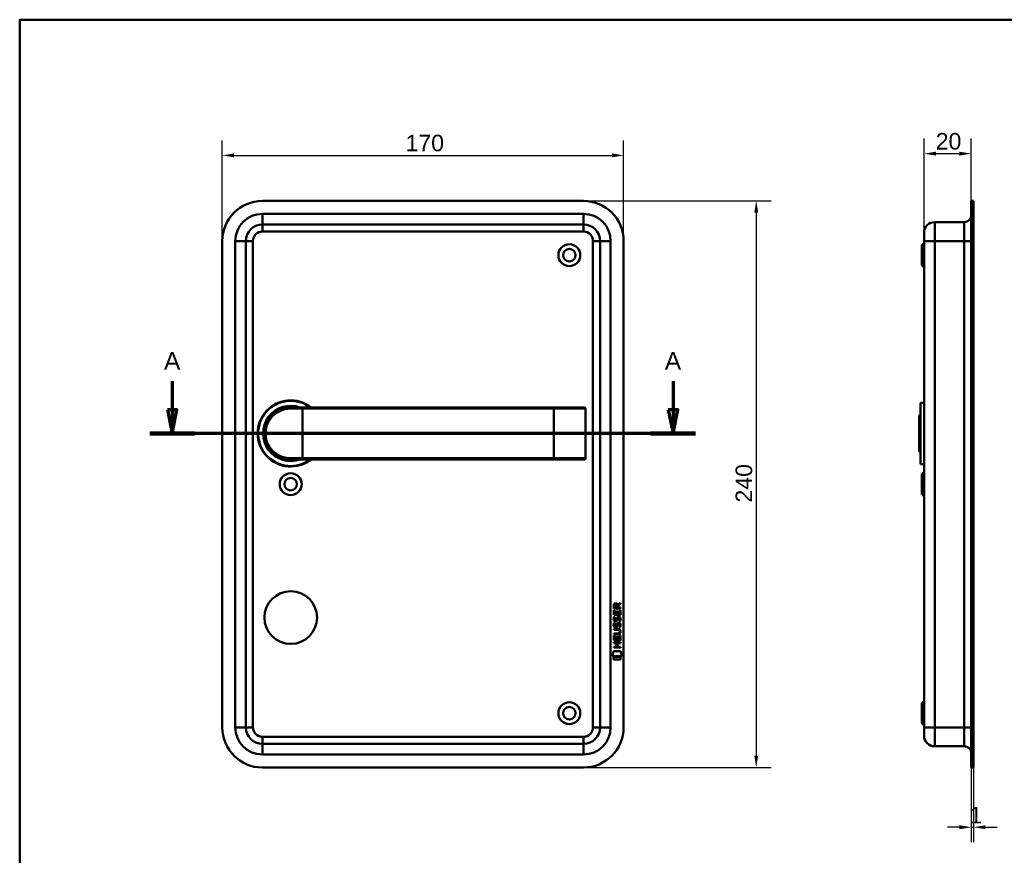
# Model space of a CAD drawing. Header units: millimetres. Extents: x 20 to 833, y 20 to 574.
# Tile 3 of 4: x 20 to 437, y 220 to 574. Entities that reach past the tile are written whole.
import ezdxf

# ---------------------------------------------------------------- set-up
doc = ezdxf.new("R2010")
doc.units = ezdxf.units.MM
doc.header["$LTSCALE"] = 2
for name, color, linetype, lineweight in [('Bemaßungen(DIN)', 7, 'Continuous', 25), ('Schnittansichtslinien(DIN)', 7, 'Continuous', 70), ('Sichtbare Kanten(DIN)', 7, 'Continuous', 50), ('Sichtbare tangentiale Kanten(DIN)', 7, 'Continuous', 50), ('Skizziergeometrie(DIN)', 7, 'Continuous', 50)]:
    doc.layers.add(name, color=color, linetype=linetype, lineweight=lineweight)
doc.styles.add('Aktuell-DINGroßer Text', font='arial.ttf')
doc.styles.add('STANDARD-DIN~0', font='arial.ttf')
doc.dimstyles.new('CAD-LAN', dxfattribs={"dimscale": 2, "dimtxt": 3.5, "dimasz": 2.5, "dimexe": 3.175, "dimexo": 0, "dimgap": 0.8, "dimtad": 1, "dimrnd": 1e-08, "dimtxsty": 'STANDARD-DIN~0', "dimcen": 0.09, "dimdle": 10, "dimclrd": 250, "dimclre": 250, "dimclrt": 250, "dimadec": 0, "dimazin": 2, "dimtfac": 1, "dimtmove": 0, "dimatfit": 3, "dimfxl": 1, "dimtolj": 1, "dimtzin": 0, "dimlwd": 25, "dimlwe": 25, "dimarcsym": 0})

# ---------------------------------------------------------------- blocks, each defined once
blk = doc.blocks.new('Ränder Standardrahmen')
at = {"layer": 'Skizziergeometrie(DIN)', "flags": 128}
blk.add_lwpolyline([(10, 10), (10, 287), (410, 287), (410, 10), (10, 10)], dxfattribs=at)
blk = doc.blocks.new('*D20')
at = {"layer": 'Bemaßungen(DIN)', "color": 250, "linetype": 'Continuous', "lineweight": 25, "true_color": 0x3f3f3f, "transparency": 16777216}
for p, q in [((403.01, 483.76), (403.01, 523.61)), ((423.01, 497.26), (423.01, 523.61)), ((408.01, 517.26), (418.01, 517.26))]:
    blk.add_line(p, q, dxfattribs=at)
at = {"layer": 'Bemaßungen(DIN)', "color": 250, "linetype": 'Continuous', "true_color": 0x3f3f3f, "transparency": 16777216}
for points in [[(408.01, 518.09), (408.01, 516.43), (403.01, 517.26)], [(418.01, 518.09), (418.01, 516.43), (423.01, 517.26)]]:
    blk.add_solid(points, dxfattribs=at)
at = {"layer": 'Defpoints', "color": 0, "linetype": 'Continuous', "transparency": 16777216}
for p in [(423.01, 517.26), (423.01, 497.26), (403.01, 483.76)]:
    blk.add_point(p, dxfattribs=at)
at = {"layer": 'Bemaßungen(DIN)', "color": 250, "linetype": 'Continuous', "lineweight": 25, "true_color": 0x3f3f3f, "transparency": 16777216, "insert": (407.95, 526.01), "char_height": 7, "attachment_point": 1, "style": 'STANDARD-DIN~0'}
blk.add_mtext('\\A1;20', dxfattribs=at)
blk = doc.blocks.new('*D21')
at = {"layer": 'Bemaßungen(DIN)', "color": 250, "linetype": 'Continuous', "lineweight": 25, "true_color": 0x3f3f3f, "transparency": 16777216}
for p, q in [((423.01, 257.26), (423.01, 225.61)), ((424.01, 257.26), (424.01, 225.61)), ((418.01, 231.96), (413.01, 231.96)), ((423.01, 231.96), (424.01, 231.96)), ((429.01, 231.96), (434.01, 231.96))]:
    blk.add_line(p, q, dxfattribs=at)
at = {"layer": 'Bemaßungen(DIN)', "color": 250, "linetype": 'Continuous', "true_color": 0x3f3f3f, "transparency": 16777216}
for points in [[(418.01, 232.79), (418.01, 231.12), (423.01, 231.96)], [(429.01, 232.79), (429.01, 231.12), (424.01, 231.96)]]:
    blk.add_solid(points, dxfattribs=at)
at = {"layer": 'Defpoints', "color": 0, "linetype": 'Continuous', "transparency": 16777216}
for p in [(423.01, 257.26), (424.01, 257.26), (424.01, 231.96)]:
    blk.add_point(p, dxfattribs=at)
at = {"layer": 'Bemaßungen(DIN)', "color": 250, "linetype": 'Continuous', "lineweight": 25, "true_color": 0x3f3f3f, "transparency": 16777216, "insert": (422.23, 240.58), "char_height": 7, "attachment_point": 1, "style": 'STANDARD-DIN~0'}
blk.add_mtext('\\A1;1', dxfattribs=at)
blk = doc.blocks.new('*D22')
at = {"layer": 'Bemaßungen(DIN)', "color": 250, "linetype": 'Continuous', "lineweight": 25, "true_color": 0x3f3f3f, "transparency": 16777216}
for p, q in [((105.79, 480.26), (105.79, 522.87)), ((275.79, 480.26), (275.79, 522.87)), ((110.79, 516.52), (270.79, 516.52))]:
    blk.add_line(p, q, dxfattribs=at)
at = {"layer": 'Bemaßungen(DIN)', "color": 250, "linetype": 'Continuous', "true_color": 0x3f3f3f, "transparency": 16777216}
for points in [[(110.79, 517.35), (110.79, 515.69), (105.79, 516.52)], [(270.79, 517.35), (270.79, 515.69), (275.79, 516.52)]]:
    blk.add_solid(points, dxfattribs=at)
at = {"layer": 'Defpoints', "color": 0, "linetype": 'Continuous', "transparency": 16777216}
for p in [(275.79, 516.52), (105.79, 480.26), (275.79, 480.26)]:
    blk.add_point(p, dxfattribs=at)
at = {"layer": 'Bemaßungen(DIN)', "color": 250, "linetype": 'Continuous', "lineweight": 25, "true_color": 0x3f3f3f, "transparency": 16777216, "insert": (183.4, 525.27), "char_height": 7, "attachment_point": 1, "style": 'STANDARD-DIN~0'}
blk.add_mtext('\\A1;170', dxfattribs=at)
blk = doc.blocks.new('*D23')
at = {"layer": 'Bemaßungen(DIN)', "color": 250, "linetype": 'Continuous', "lineweight": 25, "true_color": 0x3f3f3f, "transparency": 16777216}
for p, q in [((258.79, 497.26), (338.3, 497.26)), ((331.95, 492.26), (331.95, 262.26)), ((258.79, 257.26), (338.3, 257.26))]:
    blk.add_line(p, q, dxfattribs=at)
at = {"layer": 'Bemaßungen(DIN)', "color": 250, "linetype": 'Continuous', "true_color": 0x3f3f3f, "transparency": 16777216}
for points in [[(331.12, 492.26), (332.78, 492.26), (331.95, 497.26)], [(331.12, 262.26), (332.78, 262.26), (331.95, 257.26)]]:
    blk.add_solid(points, dxfattribs=at)
at = {"layer": 'Defpoints', "color": 0, "linetype": 'Continuous', "transparency": 16777216}
for p in [(258.79, 497.26), (258.79, 257.26), (331.95, 257.26)]:
    blk.add_point(p, dxfattribs=at)
at = {"layer": 'Bemaßungen(DIN)', "color": 250, "linetype": 'Continuous', "lineweight": 25, "true_color": 0x3f3f3f, "transparency": 16777216, "insert": (323.2, 369.48), "char_height": 7, "attachment_point": 1, "rotation": 90, "style": 'STANDARD-DIN~0'}
blk.add_mtext('\\A1;240', dxfattribs=at)
blk = doc.blocks.new('2DTransSchnitt0')
at = {"layer": 'Schnittansichtslinien(DIN)', "linetype": 'Continuous'}
for p, q in [((42.3, 210.46), (42.3, 204.38)), ((148.35, 210.46), (148.35, 204.38)), ((41.3, 204.38), (42.3, 199.38)), ((43.3, 204.38), (41.3, 204.38)), ((42.3, 204.38), (42.3, 199.38)), ((42.3, 199.38), (43.3, 204.38)), ((147.35, 204.38), (148.35, 199.38)), ((149.35, 204.38), (147.35, 204.38)), ((148.35, 204.38), (148.35, 199.38)), ((148.35, 199.38), (149.35, 204.38)), ((153.13, 199.38), (37.53, 199.38))]:
    blk.add_line(p, q, dxfattribs=at)
at = {"layer": 'Schnittansichtslinien(DIN)', "linetype": 'Continuous', "lineweight": 140}
for p, q in [((47.08, 199.38), (37.53, 199.38)), ((153.13, 199.38), (143.58, 199.38))]:
    blk.add_line(p, q, dxfattribs=at)
at = {"layer": 'Schnittansichtslinien(DIN)', "linetype": 'Continuous', "flags": 128}
for points in [[(41.3, 204.38), (42.3, 199.38), (43.3, 204.38), (41.3, 204.38)], [(147.35, 204.38), (148.35, 199.38), (149.35, 204.38), (147.35, 204.38)]]:
    blk.add_lwpolyline(points, dxfattribs=at)
at = {"layer": 'Schnittansichtslinien(DIN)'}
for points in [[(41.3, 204.38), (42.3, 199.38), (43.3, 204.38), (41.3, 204.38)], [(147.35, 204.38), (148.35, 199.38), (149.35, 204.38), (147.35, 204.38)]]:
    blk.add_solid(points, dxfattribs=at)
at = {"layer": 'Schnittansichtslinien(DIN)', "char_height": 3.73, "attachment_point": 7, "style": 'Aktuell-DINGroßer Text'}
for insert in [(40.55, 212.88), (146.6, 212.88)]:
    blk.add_mtext('A', dxfattribs=dict(at, insert=insert))

msp = doc.modelspace()

# ---------------------------------------------------------------- linework, layer by layer
at = {"layer": 'Sichtbare Kanten(DIN)'}
for p, q in [((258.7871, 497.2585), (122.7871, 497.2585)), ((423.0145, 480.2585), (423.0145, 497.2585)), ((424.0145, 497.2585), (423.0145, 497.2585)), ((424.0145, 480.2585), (424.0145, 497.2585)), ((407.5145, 488.2585), (420.0145, 488.2585)), ((122.7871, 487.2585), (258.7871, 487.2585)), ((403.0145, 480.2585), (403.0145, 483.7585)), ((105.7871, 480.2585), (105.7871, 274.2585)), ((115.7871, 274.2585), (115.7871, 480.2585)), ((265.7871, 480.2585), (265.7871, 274.2585)), ((275.7871, 274.2585), (275.7871, 480.2585)), ((403.0145, 480.2585), (403.0145, 274.2585)), ((423.0145, 480.2585), (423.0145, 274.2585)), ((424.0145, 480.2585), (424.0145, 274.2585)), ((402.0145, 478.5085), (403.0145, 479.5085)), ((402.0145, 470.0085), (402.0145, 478.5085)), ((402.0145, 470.0085), (403.0145, 469.0085)), ((134.7871, 409.7585), (139.7871, 409.7585)), ((246.2871, 409.7585), (139.7871, 409.7585)), ((259.1613, 409.7585), (246.2871, 409.7585)), ((259.1613, 409.7585), (259.1807, 409.7585)), ((259.6807, 388.2585), (259.6807, 409.2585)), ((401.5145, 411.7585), (401.5145, 385.7585)), ((401.5145, 411.7585), (403.0145, 411.7585)), ((401.0145, 406.2585), (401.5145, 406.7585)), ((401.0145, 391.2585), (401.0145, 406.2585)), ((401.0145, 391.2585), (401.5145, 390.7585)), ((139.7871, 387.7585), (134.7871, 387.7585)), ((139.7871, 387.7585), (246.2871, 387.7585)), ((246.2871, 387.7585), (259.1613, 387.7585)), ((259.1807, 387.7585), (259.1613, 387.7585)), ((401.5145, 385.7585), (403.0145, 385.7585)), ((402.0145, 381.5085), (403.0145, 382.5085)), ((402.0145, 373.0085), (402.0145, 381.5085)), ((402.0145, 373.0085), (403.0145, 372.0085)), ((271.6012, 324.5884), (271.6034, 325.9018)), ((271.9517, 325.8579), (271.951, 324.9697)), ((272.9686, 324.9689), (272.9694, 325.8571)), ((273.2662, 326.2179), (274.4615, 327.008)), ((273.319, 325.819), (273.3183, 324.9686)), ((274.4612, 326.574), (273.319, 325.819)), ((274.4615, 327.008), (274.4612, 326.574)), ((271.599, 321.8581), (271.6006, 323.8624)), ((274.4575, 321.8559), (271.599, 321.8581)), ((271.6006, 323.8624), (271.9489, 323.8621)), ((274.4596, 324.5861), (271.6012, 324.5884)), ((271.9489, 323.8621), (271.9476, 322.2349)), ((271.9476, 322.2349), (272.8423, 322.2342)), ((271.951, 324.9697), (272.9686, 324.9689)), ((272.8423, 322.2342), (272.8434, 323.6811)), ((272.8434, 323.6811), (273.1919, 323.6808)), ((273.1919, 323.6808), (273.1907, 322.2339)), ((273.1907, 322.2339), (274.1093, 322.2332)), ((273.3183, 324.9686), (274.4599, 324.9677)), ((274.1093, 322.2332), (274.1107, 323.8802)), ((274.1107, 323.8802), (274.4591, 323.8799)), ((274.4591, 323.8799), (274.4575, 321.8559)), ((274.4599, 324.9677), (274.4596, 324.5861)), ((271.7687, 318.5378), (272.1074, 318.4374)), ((271.7707, 321.0843), (272.1094, 320.984)), ((271.9651, 317.2062), (271.9723, 317.1889)), ((271.9671, 319.7527), (271.9743, 319.7354)), ((272.6489, 317.1084), (272.6597, 317.1253)), ((272.651, 319.655), (272.6618, 319.6718)), ((273.6972, 318.2347), (273.6855, 318.2347)), ((273.6993, 320.7813), (273.6875, 320.7813)), ((271.5904, 311.1205), (271.592, 313.1247)), ((271.592, 313.1247), (271.9404, 313.1244)), ((271.5924, 313.6958), (271.5927, 314.0729)), ((273.2382, 313.6945), (271.5924, 313.6958)), ((271.5927, 314.0729), (273.2624, 314.0716)), ((271.5939, 315.6306), (271.5942, 316.0076)), ((273.2636, 315.6293), (271.5939, 315.6306)), ((271.5942, 316.0076), (273.24, 316.0063)), ((271.9404, 313.1244), (271.9391, 311.4973)), ((272.8338, 311.4966), (272.8349, 312.9435)), ((272.8349, 312.9435), (273.1834, 312.9432)), ((273.1834, 312.9432), (273.1822, 311.4963)), ((274.1007, 311.4956), (274.1021, 313.1427)), ((274.1021, 313.1427), (274.4505, 313.1424)), ((274.1437, 314.8442), (274.1436, 314.8539)), ((274.4505, 313.1424), (274.4489, 311.1182)), ((271.5881, 309.95), (271.5884, 310.3271)), ((272.8312, 309.949), (271.5881, 309.95)), ((271.5884, 310.3271), (274.447, 310.3248)), ((274.4489, 311.1182), (271.5904, 311.1205)), ((271.9391, 311.4973), (272.8338, 311.4966)), ((272.8299, 308.3914), (272.8312, 309.949)), ((273.1822, 311.4963), (274.1007, 311.4956)), ((273.1875, 309.9487), (273.1863, 308.3911)), ((274.4467, 309.9477), (273.1875, 309.9487)), ((274.447, 310.3248), (274.4467, 309.9477)), ((271.0555, 304.4382), (271.5145, 306.571)), ((274.9706, 304.4351), (271.0555, 304.4382)), ((271.5145, 306.571), (274.5207, 306.5686)), ((271.5866, 308.0153), (271.5869, 308.3923)), ((274.4452, 308.013), (271.5866, 308.0153)), ((271.5869, 308.3923), (272.8299, 308.3914)), ((273.1863, 308.3911), (274.4455, 308.3901)), ((274.4455, 308.3901), (274.4452, 308.013)), ((274.5207, 306.5686), (274.9706, 304.4351)), ((271.514, 303.0104), (271.5149, 304.1523)), ((274.511, 303.008), (271.514, 303.0104)), ((271.5149, 304.1523), (274.5119, 304.15)), ((274.5119, 304.15), (274.511, 303.008)), ((402.0145, 284.5085), (403.0145, 285.5085)), ((402.0145, 276.0085), (402.0145, 284.5085)), ((402.0145, 276.0085), (403.0145, 275.0085)), ((403.0145, 270.7585), (403.0145, 274.2585)), ((423.0145, 257.2585), (423.0145, 274.2585)), ((424.0145, 257.2585), (424.0145, 274.2585)), ((258.7871, 267.2585), (122.7871, 267.2585)), ((407.5145, 266.2585), (420.0145, 266.2585)), ((122.7871, 257.2585), (258.7871, 257.2585)), ((424.0145, 257.2585), (423.0145, 257.2585))]:
    msp.add_line(p, q, dxfattribs=at)
for centre, radius in [((252.7871, 474.2585), 4.65), ((252.7871, 474.2585), 2.65), ((134.7871, 377.2585), 4.65), ((134.7871, 377.2585), 2.65), ((134.7871, 320.7585), 11.15), ((252.7871, 280.2585), 4.65), ((252.7871, 280.2585), 2.65)]:
    msp.add_circle(centre, radius, dxfattribs=at)
for centre, radius, start, end in [((122.7871, 480.2585), 17, 90, 180), ((258.7871, 480.2585), 17, 0, 90), ((407.5145, 483.7585), 4.5, 90, 180), ((420.0145, 491.2585), 3, 270, 0), ((122.7871, 480.2585), 7, 90, 180), ((258.7871, 480.2585), 7, 0, 90), ((134.7871, 398.7585), 14, 51.786789, 308.213211), ((134.7871, 398.7585), 13.8, 52.854196, 307.145804), ((134.7871, 398.7585), 11.7, 70.080283, 289.919717), ((134.7871, 398.7585), 11.6, 71.491372, 288.508628), ((134.7871, 398.7585), 11.5, 73.042574, 286.957426), ((134.7871, 398.7585), 11.3, 76.768028, 283.231972), ((259.1807, 409.2585), 0.5, 0, 90), ((259.1807, 388.2585), 0.5, 270, 0), ((122.7871, 274.2585), 17, 180, 270), ((122.7871, 274.2585), 7, 180, 270), ((258.7871, 274.2585), 17, 270, 0), ((258.7871, 274.2585), 7, 270, 0), ((407.5145, 270.7585), 4.5, 180, 270), ((420.0145, 263.2585), 3, 0, 90)]:
    msp.add_arc(centre, radius, start, end, dxfattribs=at)
for centre, major_axis, ratio, start_param, end_param in [((273.1304, 325.0851), (-0.9765, 1.2741), 0.51804149, 5.90436126, 6.87710571), ((271.7375, 325.0043), (1.2419, 1.6396), 0.59949376, 5.87816498, 6.70897252), ((273.3169, 320.5636), (-1.192, -3.5398), 0.22151613, 5.96789791, 6.02703889), ((273.2331, 322.8633), (-1.1034, -3.2961), 0.23129477, 5.95405459, 6.01501397), ((272.7181, 318.0088), (-0.5826, -1.0124), 0.54160498, 5.89850192, 6.35633323), ((272.7124, 320.5466), (-0.5741, -1.0041), 0.54384094, 5.89502306, 6.35531677), ((272.5905, 317.1329), (-0.0982, -0.1394), 0.36417158, 1.34290001, 1.65097814), ((272.5925, 319.6794), (-0.0982, -0.1394), 0.36417157, 1.34290001, 1.65097815), ((273.0388, 316.5501), (-0.838, -1.6403), 0.45945215, 2.83441855, 3.35611135), ((273.0396, 319.0944), (-0.8393, -1.6425), 0.45910241, 2.83459506, 3.35598286), ((269.4228, 318.3766), (4.8083, -4.3226), 0.37420137, 5.88811297, 6.60645232), ((269.4188, 311.3325), (4.8136, 4.3126), 0.37426609, 5.95992819, 6.67839211), ((250.7105, 334.6811), (23.2662, -20.361), 0.13713392, 6.12750203, 6.40243503)]:
    msp.add_ellipse(centre, major_axis=major_axis, ratio=ratio, start_param=start_param, end_param=end_param, dxfattribs=at)
for points, knots in [([(134.7871, 409.7585), (133.1302, 409.7585), (131.4875, 409.3785), (130.0146, 408.6692), (128.5416, 407.96), (127.2376, 406.9246), (126.2123, 405.6486), (125.187, 404.3725), (124.4438, 402.8542), (124.0697, 401.2358), (123.6956, 399.6175), (123.6959, 397.8974), (124.07, 396.2801), (124.444, 394.6627), (125.1866, 393.1451), (126.2118, 391.8691), (127.237, 390.593), (128.5411, 389.5574), (130.0141, 388.848), (131.4871, 388.1386), (133.1302, 387.7585), (134.7871, 387.7585)], [-3.34328141, -3.34328141, -3.34328141, -3.34328141, -2.86566978, -2.86566978, -2.86566978, -2.38805815, -2.38805815, -2.38805815, -1.91044652, -1.91044652, -1.91044652, -1.43283489, -1.43283489, -1.43283489, -0.95522326, -0.95522326, -0.95522326, -0.47761163, -0.47761163, -0.47761163, 0, 0, 0, 0]), ([(274.1436, 314.8539), (274.1436, 314.9006), (274.1412, 314.9475), (274.125, 315.0828), (274.1026, 315.1705), (274.0281, 315.3211), (273.9818, 315.3825), (273.8618, 315.4883), (273.7909, 315.5283), (273.5739, 315.6118), (273.4143, 315.6292), (273.2636, 315.6293)], [-0.133946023, -0.133946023, -0.133946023, -0.133946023, -0.119961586, -0.119961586, -0.09310912, -0.09310912, -0.069646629, -0.069646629, -0.045196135, -0.045196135, 0, 0, 0, 0])]:
    msp.add_open_spline(points, degree=3, knots=knots, dxfattribs=at)
for points in [[(271.6034, 325.9018), (271.6175, 326.3434), (271.8495, 326.8055), (272.4625, 326.805)], [(272.9694, 325.8571), (272.9696, 326.1302), (272.8826, 326.4556), (272.4672, 326.4559)], [(273.1698, 320.9367), (273.2627, 321.0471), (273.393, 321.1193), (273.5727, 321.1433)], [(273.5727, 321.1433), (273.86, 321.1817), (274.1428, 321.0815), (274.3364, 320.765)], [(271.6451, 317.0593), (271.5545, 317.3), (271.5257, 317.5333), (271.5676, 317.8616)], [(271.6471, 319.6059), (271.5566, 319.8466), (271.5277, 320.0799), (271.5696, 320.4081)], [(271.5676, 317.8616), (271.5854, 318.0007), (271.6268, 318.2077), (271.6977, 318.3808)], [(271.5696, 320.4081), (271.5874, 320.5473), (271.6288, 320.7542), (271.6997, 320.9274)], [(272.2044, 316.5986), (271.981, 316.6316), (271.7514, 316.7769), (271.6451, 317.0593)], [(272.2065, 319.1452), (271.9831, 319.1782), (271.7534, 319.3235), (271.6471, 319.6059)], [(271.6977, 318.3808), (271.7172, 318.4303), (271.7686, 318.5377), (271.7687, 318.5378)], [(271.6997, 320.9274), (271.7192, 320.9768), (271.7707, 321.0843), (271.7707, 321.0843)], [(271.9524, 317.9729), (271.8883, 317.7204), (271.8821, 317.4961), (271.9405, 317.2802)], [(271.9544, 320.5195), (271.8904, 320.267), (271.8841, 320.0427), (271.9425, 319.8267)], [(272.1074, 318.4374), (272.1073, 318.4373), (271.9874, 318.1108), (271.9524, 317.9729)], [(272.1094, 320.984), (272.1094, 320.9839), (271.9894, 320.6574), (271.9544, 320.5195)], [(272.1771, 316.9761), (272.324, 316.9162), (272.5124, 316.952), (272.6177, 317.0666)], [(272.1791, 319.5227), (272.3261, 319.4628), (272.5145, 319.4985), (272.6198, 319.6131)], [(272.3611, 319.1325), (272.2605, 319.1338), (272.2395, 319.1404), (272.2065, 319.1452)], [(272.987, 316.9504), (272.8716, 316.7406), (272.6766, 316.5818), (272.3591, 316.5859)], [(272.989, 319.497), (272.8737, 319.2871), (272.6786, 319.1284), (272.3611, 319.1325)], [(272.6597, 317.1253), (272.7284, 317.2349), (272.7854, 317.3984), (272.8404, 317.6436)], [(272.6618, 319.6718), (272.7305, 319.7814), (272.7874, 319.9449), (272.8424, 320.1901)], [(272.8404, 317.6436), (272.9244, 318.0114), (273.0267, 318.2227), (273.1677, 318.3902)], [(272.8424, 320.1901), (272.9265, 320.558), (273.0287, 320.7693), (273.1698, 320.9367)], [(273.1797, 317.4932), (273.1252, 317.2533), (273.0628, 317.0883), (272.987, 316.9504)], [(273.1817, 320.0397), (273.1273, 319.7998), (273.0649, 319.6348), (272.989, 319.497)], [(273.1677, 318.3902), (273.2607, 318.5005), (273.391, 318.5727), (273.5706, 318.5968)], [(273.2284, 317.6918), (273.2207, 317.6617), (273.1805, 317.4955), (273.1797, 317.4932)], [(273.2305, 320.2384), (273.2227, 320.2083), (273.1825, 320.0421), (273.1817, 320.0397)], [(273.4144, 318.1168), (273.3437, 318.0282), (273.2831, 317.89), (273.2284, 317.6918)], [(273.4164, 320.6633), (273.3457, 320.5747), (273.2851, 320.4366), (273.2305, 320.2384)], [(273.6855, 318.2347), (273.5638, 318.2348), (273.4886, 318.202), (273.4144, 318.1168)], [(273.6875, 320.7813), (273.5658, 320.7814), (273.4906, 320.7486), (273.4164, 320.6633)], [(273.5706, 318.5968), (273.858, 318.6352), (274.1408, 318.5349), (274.3344, 318.2185)], [(273.8893, 316.652), (273.8893, 316.652), (274.0441, 316.906), (274.1031, 317.1906)], [(273.8913, 319.1985), (273.8914, 319.1986), (274.0461, 319.4526), (274.1051, 319.7372)], [(274.26, 319.1118), (274.2396, 319.1164), (273.8914, 319.1985), (273.8913, 319.1985)], [(274.1031, 317.1906), (274.172, 317.5238), (274.1717, 317.7998), (274.0655, 317.9971)], [(274.1051, 319.7372), (274.1741, 320.0704), (274.1737, 320.3464), (274.0675, 320.5436)], [(274.4827, 317.2836), (274.4528, 316.9525), (274.2948, 316.6228), (274.258, 316.5652)], [(274.4847, 319.8301), (274.4548, 319.4991), (274.2968, 319.1694), (274.26, 319.1118)], [(274.3344, 318.2185), (274.4445, 318.0378), (274.4982, 317.8188), (274.498, 317.5491)], [(274.3364, 320.765), (274.4465, 320.5844), (274.5003, 320.3654), (274.5, 320.0957)], [(274.498, 317.5491), (274.4979, 317.4642), (274.4912, 317.3785), (274.4827, 317.2836)], [(274.5, 320.0957), (274.5, 320.0108), (274.4933, 319.9251), (274.4847, 319.8301)], [(272.3591, 316.5859), (272.2584, 316.5872), (272.2375, 316.5938), (272.2044, 316.5986)], [(274.258, 316.5652), (274.2376, 316.5699), (273.8894, 316.652), (273.8893, 316.652)]]:
    msp.add_open_spline(points, degree=3, dxfattribs=at)
at = {"layer": 'Sichtbare tangentiale Kanten(DIN)'}
for p, q in [((258.7871, 491.7585), (122.7871, 491.7585)), ((122.7871, 491.7585), (122.7871, 487.2585)), ((258.7871, 491.7585), (258.7871, 487.2585)), ((407.5145, 488.2585), (407.5145, 480.2585)), ((420.0145, 480.2585), (420.0145, 488.2585)), ((122.7871, 484.2585), (122.7871, 487.2585)), ((122.7871, 484.2585), (258.7871, 484.2585)), ((258.7871, 484.2585), (258.7871, 487.2585)), ((111.2871, 480.2585), (111.2871, 274.2585)), ((111.2871, 480.2585), (115.7871, 480.2585)), ((118.7871, 480.2585), (115.7871, 480.2585)), ((118.7871, 274.2585), (118.7871, 480.2585)), ((262.7871, 480.2585), (262.7871, 274.2585)), ((262.7871, 480.2585), (265.7871, 480.2585)), ((270.2871, 480.2585), (265.7871, 480.2585)), ((270.2871, 274.2585), (270.2871, 480.2585)), ((403.0145, 480.2585), (407.5145, 480.2585)), ((407.5145, 480.2585), (420.0145, 480.2585)), ((407.5145, 274.2585), (407.5145, 480.2585)), ((423.0145, 480.2585), (420.0145, 480.2585)), ((420.0145, 480.2585), (420.0145, 274.2585)), ((424.0145, 480.2585), (423.0145, 480.2585)), ((139.7871, 409.2585), (134.7299, 409.2585)), ((139.7871, 409.7585), (139.7871, 409.2585)), ((139.7871, 409.2585), (246.2871, 409.2585)), ((139.7871, 388.2585), (139.7871, 409.2585)), ((246.2871, 409.7585), (246.2871, 409.2585)), ((246.2871, 409.2585), (259.6419, 409.2585)), ((246.2871, 388.2585), (246.2871, 409.2585)), ((259.6807, 409.2585), (259.6419, 409.2585)), ((259.6419, 409.2585), (259.6419, 388.2585)), ((134.7299, 388.2585), (139.7871, 388.2585)), ((139.7871, 387.7585), (139.7871, 388.2585)), ((246.2871, 388.2585), (139.7871, 388.2585)), ((259.6419, 388.2585), (246.2871, 388.2585)), ((246.2871, 387.7585), (246.2871, 388.2585)), ((259.6419, 388.2585), (259.6807, 388.2585)), ((115.7871, 274.2585), (111.2871, 274.2585)), ((115.7871, 274.2585), (118.7871, 274.2585)), ((265.7871, 274.2585), (262.7871, 274.2585)), ((265.7871, 274.2585), (270.2871, 274.2585)), ((407.5145, 274.2585), (403.0145, 274.2585)), ((407.5145, 274.2585), (420.0145, 274.2585)), ((407.5145, 274.2585), (407.5145, 266.2585)), ((420.0145, 274.2585), (423.0145, 274.2585)), ((420.0145, 266.2585), (420.0145, 274.2585)), ((424.0145, 274.2585), (423.0145, 274.2585)), ((258.7871, 270.2585), (122.7871, 270.2585)), ((122.7871, 267.2585), (122.7871, 270.2585)), ((122.7871, 267.2585), (122.7871, 262.7585)), ((258.7871, 267.2585), (258.7871, 270.2585)), ((258.7871, 267.2585), (258.7871, 262.7585)), ((122.7871, 262.7585), (258.7871, 262.7585))]:
    msp.add_line(p, q, dxfattribs=at)
for centre, radius, start, end in [((122.7871, 480.2585), 11.5, 90, 180), ((258.7871, 480.2585), 11.5, 0, 90), ((122.7871, 480.2585), 4, 90, 180), ((258.7871, 480.2585), 4, 0, 90), ((122.7871, 274.2585), 11.5, 180, 270), ((122.7871, 274.2585), 4, 180, 270), ((258.7871, 274.2585), 11.5, 270, 0), ((258.7871, 274.2585), 4, 270, 0)]:
    msp.add_arc(centre, radius, start, end, dxfattribs=at)
for centre, major_axis, ratio, start_param, end_param in [((134.7871, 409.2585), (0, 0.5), 0.11450382, 0, 1.57079633), ((259.1613, 409.2585), (0, 0.5), 0.9612617, 4.71238898, 6.28318531), ((134.7871, 388.2585), (0, -0.5), 0.11450382, 4.71238898, 6.28318531), ((259.1613, 388.2585), (0, -0.5), 0.9612617, 0, 1.57079633)]:
    msp.add_ellipse(centre, major_axis=major_axis, ratio=ratio, start_param=start_param, end_param=end_param, dxfattribs=at)
msp.add_open_spline([(134.7299, 388.2585), (133.1302, 388.2585), (131.5441, 388.6225), (130.1218, 389.2988), (128.6994, 389.9752), (127.4401, 390.964), (126.4505, 392.1821), (125.4608, 393.4003), (124.7398, 394.8478), (124.3804, 396.3923), (124.021, 397.9367), (124.0222, 399.5782), (124.3822, 401.1233), (124.7422, 402.6683), (125.4619, 404.1169), (126.4511, 405.3354), (127.4403, 406.5539), (128.6999, 407.5422), (130.1223, 408.2184), (131.5446, 408.8946), (133.1302, 409.2585), (134.7299, 409.2585)], degree=3, knots=[0, 0, 0, 0, 0.47761163, 0.47761163, 0.47761163, 0.95522326, 0.95522326, 0.95522326, 1.43283489, 1.43283489, 1.43283489, 1.91044652, 1.91044652, 1.91044652, 2.38805815, 2.38805815, 2.38805815, 2.86566978, 2.86566978, 2.86566978, 3.34328141, 3.34328141, 3.34328141, 3.34328141], dxfattribs=at)

# ---------------------------------------------------------------- block references
at = {"xscale": 2, "yscale": 2, "zscale": 2}
msp.add_blockref('Ränder Standardrahmen', (0, 0), dxfattribs=at)
at = {"layer": 'Schnittansichtslinien(DIN)', "xscale": 2, "yscale": 2, "zscale": 2}
msp.add_blockref('2DTransSchnitt0', (0, 0), dxfattribs=at)

# ---------------------------------------------------------------- dimensions: what is measured, and where the dimension line sits
at = {"layer": 'Bemaßungen(DIN)', "color": 250, "linetype": 'Continuous', "lineweight": 25, "true_color": 0x3f3f3f}
for base, p1, p2, angle, override, picture, middle in [((423.0145, 517.2585), (403.0145, 483.7585), (423.0145, 497.2585), 180, {"dimgap": 0.8, "dimdec": 2, "dimtol": 0, "dimlim": 0, "dimtp": 0, "dimtm": 0, "dimtdec": 2, "dimtofl": 0, "dimatfit": 1}, '*D20', (413.0145, 517.2585)), ((275.7871, 516.5186), (105.7871, 480.2585), (275.7871, 480.2585), 180, {"dimgap": 0.8, "dimdec": 2, "dimtol": 0, "dimlim": 0, "dimtp": 0, "dimtm": 0, "dimtdec": 2, "dimtofl": 0, "dimatfit": 1}, '*D22', (190.7871, 516.5186)), ((331.9491, 257.2585), (258.7871, 497.2585), (258.7871, 257.2585), 90, {"dimgap": 0.8, "dimdec": 2, "dimtol": 0, "dimlim": 0, "dimtp": 0, "dimtm": 0, "dimtdec": 2, "dimtofl": 0, "dimatfit": 1}, '*D23', (331.9491, 377.2585)), ((424.0145, 231.9551), (423.0145, 257.2585), (424.0145, 257.2585), 180, {"dimgap": 0.8, "dimdec": 2, "dimtol": 0, "dimlim": 0, "dimtp": 0, "dimtm": 0, "dimtdec": 2, "dimtofl": 1, "dimatfit": 1}, '*D21', (423.5145, 231.9551))]:
    dim = msp.add_linear_dim(base=base, p1=p1, p2=p2, angle=angle, dimstyle='CAD-LAN', override=override, dxfattribs=at)
    dim.commit()
    dim.dimension.update_dxf_attribs({"geometry": picture, "text_midpoint": middle, "dimtype": 160})

doc.saveas('drawing.dxf')
